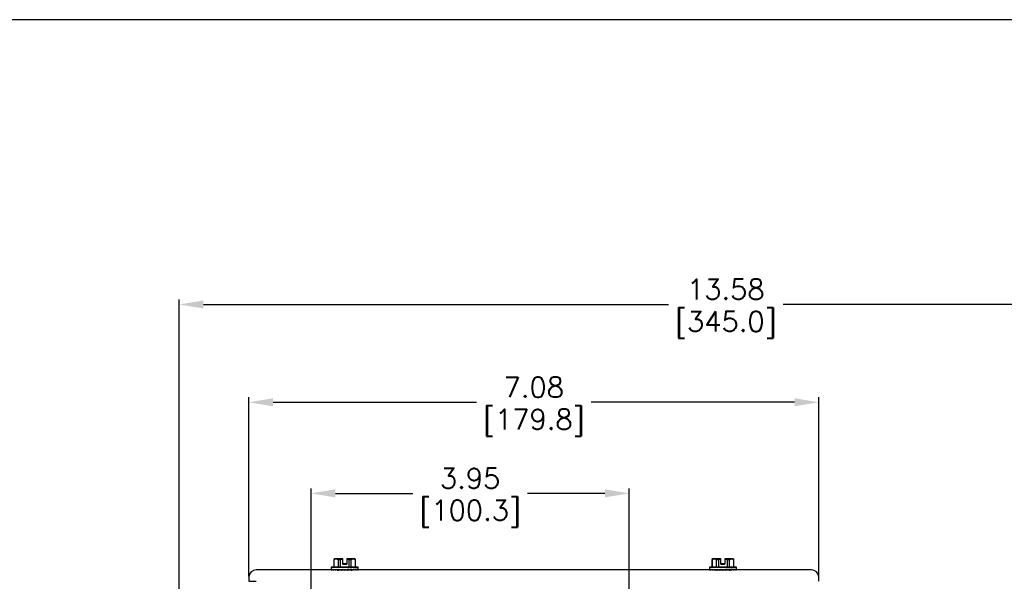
# Model space of a CAD drawing. Extents: x 897.4 to 937.4, y -8.5 to 19.5.
# Tile 13 of 14: x 914.3 to 926.5, y 12.5 to 19.5. Entities that reach past the tile are written whole.
import ezdxf

# ---------------------------------------------------------------- set-up
doc = ezdxf.new("R2010")
doc.units = 0
doc.header["$LTSCALE"] = 4
doc.header["$MEASUREMENT"] = 0
doc.layers.get('0').update_dxf_attribs({"linetype": 'CONTINUOUS'})
doc.layers.get('DEFPOINTS').update_dxf_attribs({"linetype": 'CONTINUOUS'})
doc.layers.add('TEXT', color=140, linetype='CONTINUOUS')
doc.layers.add('TEXT @ 1', color=140, linetype='CONTINUOUS')
doc.styles.get("Standard").update_dxf_attribs({"font": 'romans.shx'})
doc.dimstyles.get("Standard").update_dxf_attribs({"dimtxt": 0.25, "dimasz": 0.3, "dimexe": 0.0625, "dimexo": 0.0625, "dimgap": 0.0625, "dimtad": 0, "dimtih": 1, "dimtoh": 1, "dimzin": 0, "dimdsep": 46, "dimtxsty": 'Standard', "dimcen": 0, "dimadec": 0, "dimazin": 0, "dimtfac": 1, "dimtofl": 0, "dimtmove": 0, "dimatfit": 3, "dimfxl": 0, "dimtolj": 1, "dimtzin": 0, "dimarcsym": 0})

# ---------------------------------------------------------------- blocks, each defined once
blk = doc.blocks.new('*D80')
at = {"layer": 'DEFPOINTS', "color": 0}
for p in [(924.222, 14.71), (917.142, 12.485), (924.222, 12.485)]:
    blk.add_point(p, dxfattribs=at)
at = {"layer": 'TEXT', "color": 0, "lineweight": -2}
for p, q in [((917.142, 12.547), (917.142, 14.772)), ((917.442, 14.71), (919.971, 14.71)), ((923.922, 14.71), (921.393, 14.71)), ((924.222, 12.547), (924.222, 14.772))]:
    blk.add_line(p, q, dxfattribs=at)
at = {"layer": 'TEXT', "color": 0}
for points in [[(917.442, 14.76), (917.442, 14.66), (917.142, 14.71)], [(923.922, 14.76), (923.922, 14.66), (924.222, 14.71)]]:
    blk.add_solid(points, dxfattribs=at)
at = {"layer": 'TEXT', "color": 0, "char_height": 0.25, "attachment_point": 5}
for s, insert in [('\\A1;7.08', (920.682, 14.897)), ('\\A1;[179.8]', (920.682, 14.457))]:
    blk.add_mtext(s, dxfattribs=dict(at, insert=insert))
blk = doc.blocks.new('*D67')
at = {"layer": 'DEFPOINTS', "color": 0}
for p in [(929.86, 15.926), (929.86, 7.805), (916.276, 7.631)]:
    blk.add_point(p, dxfattribs=at)
at = {"layer": 'TEXT', "color": 0, "lineweight": -2}
for p, q in [((916.276, 7.693), (916.276, 15.989)), ((916.576, 15.926), (922.357, 15.926)), ((929.56, 15.926), (923.78, 15.926)), ((929.86, 7.867), (929.86, 15.989))]:
    blk.add_line(p, q, dxfattribs=at)
at = {"layer": 'TEXT', "color": 0}
for points in [[(916.576, 15.976), (916.576, 15.876), (916.276, 15.926)], [(929.56, 15.976), (929.56, 15.876), (929.86, 15.926)]]:
    blk.add_solid(points, dxfattribs=at)
at = {"layer": 'TEXT', "color": 0, "char_height": 0.25, "attachment_point": 5}
for s, insert in [('\\A1;13.58', (923.068, 16.114)), ('\\A1;[345.0]', (923.068, 15.673))]:
    blk.add_mtext(s, dxfattribs=dict(at, insert=insert))
blk = doc.blocks.new('*D71')
at = {"layer": 'DEFPOINTS', "color": 0}
for p in [(921.866, 13.578), (917.916, 8.031), (921.866, 4.182)]:
    blk.add_point(p, dxfattribs=at)
at = {"layer": 'TEXT', "color": 0, "lineweight": -2}
for p, q in [((917.916, 8.094), (917.916, 13.64)), ((921.866, 4.245), (921.866, 13.64)), ((918.216, 13.578), (919.18, 13.578)), ((921.566, 13.578), (920.602, 13.578))]:
    blk.add_line(p, q, dxfattribs=at)
at = {"layer": 'TEXT', "color": 0}
for points in [[(918.216, 13.628), (918.216, 13.528), (917.916, 13.578)], [(921.566, 13.628), (921.566, 13.528), (921.866, 13.578)]]:
    blk.add_solid(points, dxfattribs=at)
at = {"layer": 'TEXT', "color": 0, "char_height": 0.25, "attachment_point": 5}
for s, insert in [('\\A1;3.95', (919.891, 13.765)), ('\\A1;[100.3]', (919.891, 13.325))]:
    blk.add_mtext(s, dxfattribs=dict(at, insert=insert))

msp = doc.modelspace()

# ---------------------------------------------------------------- linework, layer by layer
at = {"color": 7, "linetype": 'Continuous', "lineweight": 25}
for p, q in [((918.2085, 12.7629), (918.196, 12.7551)), ((918.196, 12.7572), (918.196, 12.7551)), ((918.196, 12.7551), (918.196, 12.6599)), ((918.1966, 12.7551), (918.2251, 12.7629)), ((918.1966, 12.7551), (918.1966, 12.6599)), ((918.3073, 12.763), (918.2251, 12.7629)), ((918.2251, 12.7629), (918.3073, 12.7628)), ((918.2536, 12.6599), (918.2536, 12.755)), ((918.2751, 12.755), (918.2751, 12.6598)), ((918.3073, 12.7649), (918.3073, 12.7651)), ((918.3073, 12.763), (918.3073, 12.7634)), ((918.3073, 12.7628), (918.3073, 12.763)), ((918.3073, 12.6998), (918.3073, 12.7613)), ((918.439, 12.765), (918.3568, 12.7651)), ((918.3568, 12.7649), (918.3568, 12.7651)), ((918.3568, 12.7634), (918.3568, 12.763)), ((918.439, 12.7629), (918.3568, 12.763)), ((918.3568, 12.7628), (918.3568, 12.763)), ((918.3568, 12.7628), (918.439, 12.7629)), ((918.3568, 12.7613), (918.3568, 12.6998)), ((918.389, 12.6598), (918.389, 12.755)), ((918.4105, 12.755), (918.4105, 12.6599)), ((918.439, 12.7629), (918.4675, 12.7551)), ((918.468, 12.7551), (918.4555, 12.7629)), ((918.4675, 12.6599), (918.4675, 12.7551)), ((918.468, 12.7551), (918.468, 12.7572)), ((918.468, 12.6599), (918.468, 12.7551)), ((922.9085, 12.7629), (922.896, 12.7551)), ((922.896, 12.7572), (922.896, 12.7551)), ((922.896, 12.7551), (922.896, 12.6599)), ((922.8966, 12.7551), (922.8966, 12.6599)), ((923.0073, 12.763), (922.9251, 12.7629)), ((922.9251, 12.7629), (923.0073, 12.7628)), ((922.9536, 12.6599), (922.9536, 12.755)), ((922.9751, 12.755), (922.9751, 12.6598)), ((923.0073, 12.7649), (923.0073, 12.7651)), ((923.0073, 12.763), (923.0073, 12.7634)), ((923.0073, 12.7628), (923.0073, 12.763)), ((923.0073, 12.6998), (923.0073, 12.7613)), ((923.139, 12.765), (923.0568, 12.7651)), ((923.0568, 12.7649), (923.0568, 12.7651)), ((923.0568, 12.7634), (923.0568, 12.763)), ((923.139, 12.7629), (923.0568, 12.763)), ((923.0568, 12.7628), (923.0568, 12.763)), ((923.0568, 12.7628), (923.139, 12.7629)), ((923.0568, 12.7613), (923.0568, 12.6998)), ((923.089, 12.6598), (923.089, 12.755)), ((923.1105, 12.755), (923.1105, 12.6599)), ((923.168, 12.7551), (923.1555, 12.7629)), ((923.1675, 12.6599), (923.1675, 12.7551)), ((923.168, 12.7551), (923.168, 12.7572)), ((923.168, 12.6599), (923.168, 12.7551)), ((918.1645, 12.6271), (917.232, 12.6271)), ((918.1645, 12.662), (918.1645, 12.6599)), ((918.1645, 12.6599), (918.1645, 12.6349)), ((918.1645, 12.6249), (918.1645, 12.6349)), ((918.1685, 12.6252), (918.1645, 12.6249)), ((918.1687, 12.6249), (918.1687, 12.6349)), ((918.18, 12.6256), (918.1687, 12.6249)), ((918.1811, 12.6249), (918.1811, 12.6349)), ((918.1984, 12.626), (918.1811, 12.6249)), ((918.1966, 12.6599), (918.2536, 12.6599)), ((918.2011, 12.6249), (918.2011, 12.6349)), ((918.2227, 12.6265), (918.2011, 12.6249)), ((918.2276, 12.6249), (918.2276, 12.6348)), ((918.2515, 12.6272), (918.2276, 12.6249)), ((918.25, 12.627), (918.25, 12.6249)), ((918.2594, 12.6248), (918.2594, 12.6348)), ((918.2828, 12.6281), (918.2594, 12.6248)), ((918.2751, 12.6598), (918.389, 12.6598)), ((918.2948, 12.6248), (918.2948, 12.6348)), ((918.3132, 12.6298), (918.2948, 12.6248)), ((918.3073, 12.7021), (918.3568, 12.7021)), ((918.3568, 12.7019), (918.3073, 12.7019)), ((918.3073, 12.7), (918.3568, 12.7)), ((918.3568, 12.6998), (918.3073, 12.6998)), ((918.332, 12.6248), (918.332, 12.6348)), ((918.3693, 12.6248), (918.3693, 12.6348)), ((918.4047, 12.6248), (918.3693, 12.6298)), ((918.4047, 12.6248), (918.4047, 12.6348)), ((918.4365, 12.6249), (918.4047, 12.6279)), ((918.4105, 12.6599), (918.4675, 12.6599)), ((918.414, 12.6249), (918.414, 12.627)), ((918.4365, 12.6249), (918.4365, 12.6348)), ((918.463, 12.6249), (918.4365, 12.6269)), ((918.463, 12.6249), (918.463, 12.6349)), ((918.483, 12.6249), (918.463, 12.6262)), ((918.483, 12.6249), (918.483, 12.6349)), ((918.4953, 12.6249), (918.483, 12.6257)), ((918.4953, 12.6249), (918.4953, 12.6349)), ((918.4995, 12.6249), (918.4953, 12.6252)), ((918.4995, 12.6599), (918.4995, 12.662)), ((918.4995, 12.6349), (918.4995, 12.6599)), ((918.4995, 12.6249), (918.4995, 12.6349)), ((922.8645, 12.6271), (918.4995, 12.6271)), ((922.8645, 12.662), (922.8645, 12.6599)), ((922.8645, 12.6599), (922.8645, 12.6349)), ((922.8645, 12.6249), (922.8645, 12.6349)), ((922.8685, 12.6252), (922.8645, 12.6249)), ((922.8687, 12.6249), (922.8687, 12.6349)), ((922.88, 12.6256), (922.8687, 12.6249)), ((922.8811, 12.6249), (922.8811, 12.6349)), ((922.8984, 12.626), (922.8811, 12.6249)), ((922.8966, 12.6599), (922.9536, 12.6599)), ((922.9011, 12.6249), (922.9011, 12.6349)), ((922.9227, 12.6265), (922.9011, 12.6249)), ((922.9276, 12.6249), (922.9276, 12.6348)), ((922.9515, 12.6272), (922.9276, 12.6249)), ((922.95, 12.627), (922.95, 12.6249)), ((922.9594, 12.6248), (922.9594, 12.6348)), ((922.9828, 12.6281), (922.9594, 12.6248)), ((922.9751, 12.6598), (923.089, 12.6598)), ((922.9948, 12.6248), (922.9948, 12.6348)), ((923.0132, 12.6298), (922.9948, 12.6248)), ((923.0073, 12.7021), (923.0568, 12.7021)), ((923.0568, 12.7019), (923.0073, 12.7019)), ((923.0073, 12.7), (923.0568, 12.7)), ((923.0568, 12.6998), (923.0073, 12.6998)), ((923.032, 12.6248), (923.032, 12.6348)), ((923.0693, 12.6248), (923.0693, 12.6348)), ((923.1047, 12.6248), (923.0693, 12.6298)), ((923.1047, 12.6248), (923.1047, 12.6348)), ((923.1365, 12.6249), (923.1047, 12.6279)), ((923.1105, 12.6599), (923.1675, 12.6599)), ((923.114, 12.6249), (923.114, 12.627)), ((923.1365, 12.6249), (923.1365, 12.6348)), ((923.163, 12.6249), (923.1365, 12.6269)), ((923.163, 12.6249), (923.163, 12.6349)), ((923.183, 12.6249), (923.163, 12.6262)), ((923.183, 12.6249), (923.183, 12.6349)), ((923.1953, 12.6249), (923.183, 12.6257)), ((923.1953, 12.6249), (923.1953, 12.6349)), ((923.1995, 12.6249), (923.1953, 12.6252)), ((923.1995, 12.6599), (923.1995, 12.662)), ((923.1995, 12.6349), (923.1995, 12.6599)), ((923.1995, 12.6249), (923.1995, 12.6349)), ((924.132, 12.6271), (923.1995, 12.6271)), ((917.142, 12.5371), (917.142, 12.5348)), ((917.142, 12.5348), (917.142, 12.4848)), ((924.222, 12.5348), (924.222, 12.5371)), ((924.222, 12.4848), (924.222, 12.5348))]:
    msp.add_line(p, q, dxfattribs=at)
at = {"color": 7, "linetype": 'Continuous', "lineweight": 25, "flags": 128}
for points in [[(918.196, 12.7572), (918.196, 12.7572), (918.1961, 12.7572), (918.1962, 12.7572), (918.1964, 12.7572), (918.1966, 12.7572)], [(918.196, 12.7551), (918.196, 12.7551), (918.1961, 12.7551), (918.1962, 12.7551), (918.1964, 12.7551), (918.1966, 12.7551)], [(918.2251, 12.7629), (918.2179, 12.7629), (918.2128, 12.7629), (918.2096, 12.7629), (918.2085, 12.7629), (918.2085, 12.7629)], [(918.2536, 12.755), (918.2561, 12.755), (918.2587, 12.755), (918.2614, 12.755), (918.264, 12.755), (918.2668, 12.755), (918.2695, 12.755), (918.2723, 12.755), (918.2751, 12.755)], [(918.389, 12.755), (918.3918, 12.755), (918.3946, 12.755), (918.3973, 12.755), (918.4, 12.755), (918.4027, 12.755), (918.4054, 12.755), (918.408, 12.755), (918.4105, 12.755)], [(918.4555, 12.7629), (918.4555, 12.7629), (918.4545, 12.7629), (918.4513, 12.7629), (918.4461, 12.7629), (918.439, 12.7629)], [(918.4675, 12.7572), (918.4677, 12.7572), (918.4679, 12.7572), (918.468, 12.7572), (918.468, 12.7572), (918.468, 12.7572)], [(918.4675, 12.7551), (918.4677, 12.7551), (918.4679, 12.7551), (918.468, 12.7551), (918.468, 12.7551), (918.468, 12.7551)], [(922.896, 12.7572), (922.896, 12.7572), (922.8961, 12.7572), (922.8962, 12.7572), (922.8964, 12.7572), (922.8966, 12.7572)], [(922.896, 12.7551), (922.896, 12.7551), (922.8961, 12.7551), (922.8962, 12.7551), (922.8964, 12.7551), (922.8966, 12.7551)], [(922.9251, 12.7629), (922.9179, 12.7629), (922.9128, 12.7629), (922.9096, 12.7629), (922.9085, 12.7629), (922.9085, 12.7629)], [(922.9536, 12.755), (922.9561, 12.755), (922.9587, 12.755), (922.9614, 12.755), (922.964, 12.755), (922.9668, 12.755), (922.9695, 12.755), (922.9723, 12.755), (922.9751, 12.755)], [(923.089, 12.755), (923.0918, 12.755), (923.0946, 12.755), (923.0973, 12.755), (923.1, 12.755), (923.1027, 12.755), (923.1054, 12.755), (923.108, 12.755), (923.1105, 12.755)], [(923.1555, 12.7629), (923.1555, 12.7629), (923.1545, 12.7629), (923.1513, 12.7629), (923.1461, 12.7629), (923.139, 12.7629)], [(923.1675, 12.7572), (923.1677, 12.7572), (923.1679, 12.7572), (923.168, 12.7572), (923.168, 12.7572), (923.168, 12.7572)], [(923.1675, 12.7551), (923.1677, 12.7551), (923.1679, 12.7551), (923.168, 12.7551), (923.168, 12.7551), (923.168, 12.7551)], [(918.196, 12.662), (918.1952, 12.662), (918.1742, 12.662), (918.1649, 12.662), (918.1681, 12.662), (918.1833, 12.6621), (918.196, 12.6621)], [(918.468, 12.66), (918.4808, 12.66), (918.496, 12.6599), (918.4992, 12.6599), (918.4899, 12.6599), (918.4689, 12.6599), (918.4378, 12.6598), (918.3988, 12.6598), (918.3549, 12.6598), (918.3092, 12.6598), (918.2653, 12.6598), (918.2263, 12.6598), (918.1952, 12.6599), (918.1742, 12.6599), (918.1649, 12.6599), (918.1681, 12.6599), (918.1833, 12.66), (918.196, 12.66)], [(918.414, 12.6249), (918.4162, 12.6249), (918.4256, 12.6249), (918.4225, 12.6249), (918.4071, 12.6249), (918.3815, 12.6249), (918.3493, 12.6249), (918.3148, 12.6249), (918.2826, 12.6249), (918.257, 12.6249), (918.2416, 12.6249), (918.2384, 12.6249), (918.2479, 12.6249), (918.25, 12.6249)], [(918.2536, 12.6599), (918.2561, 12.6599), (918.2587, 12.6599), (918.2614, 12.6599), (918.264, 12.6599), (918.2668, 12.6598), (918.2695, 12.6598), (918.2723, 12.6598), (918.2751, 12.6598)], [(918.389, 12.6598), (918.3918, 12.6598), (918.3946, 12.6598), (918.3973, 12.6598), (918.4, 12.6599), (918.4027, 12.6599), (918.4054, 12.6599), (918.408, 12.6599), (918.4105, 12.6599)], [(918.468, 12.6621), (918.4808, 12.6621), (918.496, 12.662), (918.4992, 12.662), (918.4899, 12.662), (918.4689, 12.662), (918.468, 12.662)], [(922.896, 12.662), (922.8952, 12.662), (922.8742, 12.662), (922.8649, 12.662), (922.8681, 12.662), (922.8833, 12.6621), (922.896, 12.6621)], [(923.168, 12.66), (923.1808, 12.66), (923.196, 12.6599), (923.1992, 12.6599), (923.1899, 12.6599), (923.1689, 12.6599), (923.1378, 12.6598), (923.0988, 12.6598), (923.0549, 12.6598), (923.0092, 12.6598), (922.9653, 12.6598), (922.9263, 12.6598), (922.8952, 12.6599), (922.8742, 12.6599), (922.8649, 12.6599), (922.8681, 12.6599), (922.8833, 12.66), (922.896, 12.66)], [(923.114, 12.6249), (923.1162, 12.6249), (923.1256, 12.6249), (923.1225, 12.6249), (923.1071, 12.6249), (923.0815, 12.6249), (923.0493, 12.6249), (923.0148, 12.6249), (922.9826, 12.6249), (922.957, 12.6249), (922.9416, 12.6249), (922.9384, 12.6249), (922.9479, 12.6249), (922.95, 12.6249)], [(922.9536, 12.6599), (922.9561, 12.6599), (922.9587, 12.6599), (922.9614, 12.6599), (922.964, 12.6599), (922.9668, 12.6598), (922.9695, 12.6598), (922.9723, 12.6598), (922.9751, 12.6598)], [(923.089, 12.6598), (923.0918, 12.6598), (923.0946, 12.6598), (923.0973, 12.6598), (923.1, 12.6599), (923.1027, 12.6599), (923.1054, 12.6599), (923.108, 12.6599), (923.1105, 12.6599)], [(923.168, 12.6621), (923.1808, 12.6621), (923.196, 12.662), (923.1992, 12.662), (923.1899, 12.662), (923.1689, 12.662), (923.168, 12.662)]]:
    msp.add_lwpolyline(points, dxfattribs=at)
at = {"color": 7, "linetype": 'Continuous', "lineweight": 25}
for centre, radius, start, end in [((918.4408, 9.5406), 3.2245, 89.7372, 90.03121), ((923.1408, 9.5411), 3.224, 89.73718, 90.03123), ((917.232, 12.5371), 0.09, 90.00031, 180.00007), ((918.1965, 12.6755), 0.0156, 268.30543, 270.39245), ((918.4676, 12.6755), 0.0156, 269.60755, 271.69457), ((922.8965, 12.6756), 0.0157, 268.3144, 270.38617), ((923.1676, 12.6756), 0.0157, 269.61383, 271.6856), ((924.132, 12.5371), 0.09, 0.0003, 89.9997), ((917.2093, 53.6249), 41.1402, 269.90633, 270.03167)]:
    msp.add_arc(centre, radius, start, end, dxfattribs=at)
for centre, major_axis, ratio, start_param, end_param in [((918.332, 12.6349), (0.1675, 0), 0.2684874, 3.1415927, 3.3659921), ((918.332, 12.6349), (0.1675, -0.0107), 0.2607743, 3.3826782, 3.6070777), ((918.332, 12.6349), (0.1674, -0.0207), 0.2385306, 3.6198129, 3.8442123), ((918.332, 12.6349), (0.1674, -0.0292), 0.2040784, 3.8503969, 4.0747964), ((918.332, 12.6349), (0.1674, -0.036), 0.1603693, 4.0737007, 4.2981002), ((918.332, 12.6349), (0.1674, -0.0409), 0.1102856, 4.2905554, 4.5149549), ((918.332, 12.6349), (0.1675, -0.0439), 0.056307, 4.5027476, 4.727147), ((918.332, 12.6349), (0.1675, -0.0449), 0.0005022, 4.7125235, 4.936923), ((918.332, 12.6349), (0.1675, -0.0439), 0.0552999, 1.1364898, 1.3608893), ((918.332, 12.6349), (0.1674, -0.0409), 0.1092706, 0.9243088, 1.1487083), ((918.332, 12.6349), (0.1674, -0.036), 0.1593418, 0.7074756, 0.931875), ((918.332, 12.6349), (0.1674, 0.0292), 0.203035, 5.3501797, 5.3873983), ((918.332, 12.6349), (0.1674, -0.0292), 0.203035, 0.4842067, 0.7086062), ((918.332, 12.6349), (0.1674, 0.0206), 0.2374712, 5.5807121, 5.6194052), ((918.332, 12.6349), (0.1674, -0.0206), 0.2374712, 0.2536742, 0.4780737), ((918.332, 12.6349), (0.1675, -0.0107), 0.2597026, 0.0166075, 0.241007), ((923.032, 12.6349), (0.1675, 0), 0.2684874, 3.1415927, 3.3659921), ((923.032, 12.6349), (0.1675, -0.0107), 0.2607743, 3.3826782, 3.6070777), ((923.032, 12.6349), (0.1674, -0.0207), 0.2385306, 3.6198129, 3.8442123), ((923.032, 12.6349), (0.1674, -0.0292), 0.2040784, 3.8503969, 4.0747964), ((923.032, 12.6349), (0.1674, -0.036), 0.1603693, 4.0737007, 4.2981002), ((923.032, 12.6349), (0.1674, -0.0409), 0.1102856, 4.2905554, 4.5149549), ((923.032, 12.6349), (0.1675, -0.0439), 0.056307, 4.5027476, 4.727147), ((923.032, 12.6349), (0.1675, -0.0449), 0.0005022, 4.7125235, 4.936923), ((923.032, 12.6349), (0.1675, -0.0439), 0.0552999, 1.1364898, 1.3608893), ((923.032, 12.6349), (0.1674, -0.0409), 0.1092706, 0.9243088, 1.1487083), ((923.032, 12.6349), (0.1674, -0.036), 0.1593418, 0.7074756, 0.931875), ((923.032, 12.6349), (0.1674, 0.0292), 0.203035, 5.3501797, 5.3873983), ((923.032, 12.6349), (0.1674, -0.0292), 0.203035, 0.4842067, 0.7086062), ((923.032, 12.6349), (0.1674, 0.0206), 0.2374712, 5.5807121, 5.6194052), ((923.032, 12.6349), (0.1674, -0.0206), 0.2374712, 0.2536742, 0.4780737), ((923.032, 12.6349), (0.1675, -0.0107), 0.2597026, 0.0166075, 0.241007)]:
    msp.add_ellipse(centre, major_axis=major_axis, ratio=ratio, start_param=start_param, end_param=end_param, dxfattribs=at)
for points in [[(918.2251, 12.7629), (918.2348, 12.7629), (918.2442, 12.7599), (918.2536, 12.755)], [(918.2751, 12.755), (918.2857, 12.7578), (918.2964, 12.76), (918.3073, 12.7613)], [(918.3073, 12.7634), (918.3073, 12.7639), (918.3073, 12.7644), (918.3073, 12.7649)], [(918.3073, 12.7613), (918.3073, 12.7618), (918.3073, 12.7623), (918.3073, 12.7628)], [(918.3568, 12.7649), (918.3568, 12.7644), (918.3568, 12.7639), (918.3568, 12.7634)], [(918.3568, 12.7628), (918.3568, 12.7623), (918.3568, 12.7618), (918.3568, 12.7613)], [(918.3568, 12.7613), (918.3677, 12.76), (918.3784, 12.7578), (918.389, 12.755)], [(918.4105, 12.755), (918.4199, 12.7599), (918.4293, 12.7629), (918.439, 12.7629)], [(922.8966, 12.7551), (922.906, 12.76), (922.9154, 12.7629), (922.9251, 12.7629)], [(922.9251, 12.7629), (922.9348, 12.7629), (922.9442, 12.7599), (922.9536, 12.755)], [(922.9751, 12.755), (922.9857, 12.7578), (922.9964, 12.76), (923.0073, 12.7613)], [(923.0073, 12.7634), (923.0073, 12.7639), (923.0073, 12.7644), (923.0073, 12.7649)], [(923.0073, 12.7613), (923.0073, 12.7618), (923.0073, 12.7623), (923.0073, 12.7628)], [(923.0568, 12.7649), (923.0568, 12.7644), (923.0568, 12.7639), (923.0568, 12.7634)], [(923.0568, 12.7628), (923.0568, 12.7623), (923.0568, 12.7618), (923.0568, 12.7613)], [(923.0568, 12.7613), (923.0677, 12.76), (923.0784, 12.7578), (923.089, 12.755)], [(923.1105, 12.755), (923.1199, 12.7599), (923.1293, 12.7629), (923.139, 12.7629)], [(923.139, 12.7629), (923.1487, 12.7629), (923.1581, 12.76), (923.1675, 12.7551)]]:
    msp.add_open_spline(points, degree=3, dxfattribs=at)
at = {"layer": 'DEFPOINTS'}
msp.add_lwpolyline([(897.4093, -8.5339), (937.4093, -8.5339), (937.4093, 19.4661), (897.4093, 19.4661)], close=True, dxfattribs=at)

# ---------------------------------------------------------------- dimensions: what is measured, and where the dimension line sits
at = {"layer": 'TEXT @ 1'}
for base, p1, p2, picture, middle in [((929.8605, 15.9261), (916.276, 7.631), (929.8605, 7.8046), '*D67', (923.0683, 15.9261)), ((924.222, 14.7099), (917.142, 12.4848), (924.222, 12.4848), '*D80', (920.682, 14.7099)), ((921.8656, 13.5779), (917.916, 8.0313), (921.8656, 4.1823), '*D71', (919.8908, 13.5779))]:
    dim = msp.add_linear_dim(base=base, p1=p1, p2=p2, dimstyle='Standard', override={"dimscale": 1, "dimtxt": 0.25, "dimpost": '\\X', "dimtix": 0, "dimtofl": 0, "dimtmove": 0, "dimatfit": 3}, dxfattribs=at)
    dim.commit()
    dim.dimension.update_dxf_attribs({"geometry": picture, "text_midpoint": middle})

doc.saveas('drawing.dxf')
